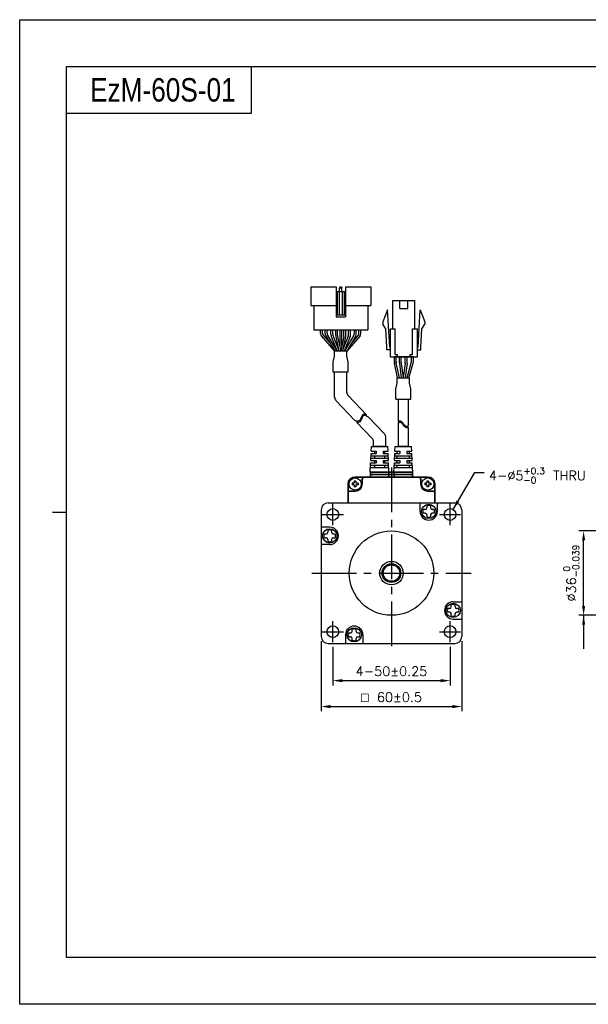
# Model space of a CAD drawing. Header units: millimetres. Extents: x 0 to 594, y 0 to 420.
# Tile 1 of 4: x 0 to 242, y 0 to 420. Entities that reach past the tile are written whole.
import ezdxf

# ---------------------------------------------------------------- set-up
doc = ezdxf.new("R2010")
doc.units = ezdxf.units.MM
doc.header["$PDSIZE"] = -1
doc.linetypes.add('CENTER2', pattern=[28.575, 19.05, -3.175, 3.175, -3.175])
doc.layers.add('DIM', color=3, linetype='Continuous')
doc.styles.add('H', font='txt')
doc.styles.get("Standard").update_dxf_attribs({"font": 'txt.shx', "bigfont": 'whgtxt.shx'})
doc.dimstyles.new('ISO-25', dxfattribs={"dimtxt": 2.5, "dimasz": 2.5, "dimexe": 1.25, "dimexo": 0.625, "dimtad": 1, "dimtxsty": 'Standard', "dimcen": 2.5, "dimadec": 0, "dimazin": 0, "dimtfac": 1, "dimtmove": 0, "dimatfit": 3, "dimfxl": 0, "dimarcsym": 0})

# ---------------------------------------------------------------- blocks, each defined once
blk = doc.blocks.new('*D7')
at = {"color": 8, "lineweight": -2}
for p, q in [((128.56, 154.93), (128.56, 125)), ((188.56, 154.93), (188.56, 125)), ((132.56, 127), (184.56, 127))]:
    blk.add_line(p, q, dxfattribs=at)
at = {"color": 8}
for points in [[(132.56, 127.67), (132.56, 126.33), (128.56, 127)], [(184.56, 127.67), (184.56, 126.33), (188.56, 127)]]:
    blk.add_solid(points, dxfattribs=at)
at = {"layer": 'Defpoints', "color": 0}
for p in [(128.56, 156.93), (188.56, 156.93), (188.56, 127)]:
    blk.add_point(p, dxfattribs=at)
at = {"color": 3, "insert": (158.56, 131), "char_height": 4, "attachment_point": 5}
blk.add_mtext('\\A1;{\\Famgdt;o} 60±0.5', dxfattribs=at)
blk = doc.blocks.new('*D8')
at = {"color": 8, "lineweight": -2}
for p, q in [((133.56, 152.43), (133.56, 136.06)), ((183.56, 152.43), (183.56, 136.06)), ((137.56, 138.06), (179.56, 138.06))]:
    blk.add_line(p, q, dxfattribs=at)
at = {"color": 8}
for points in [[(137.56, 138.73), (137.56, 137.4), (133.56, 138.06)], [(179.56, 138.73), (179.56, 137.4), (183.56, 138.06)]]:
    blk.add_solid(points, dxfattribs=at)
at = {"layer": 'Defpoints', "color": 0}
for p in [(133.56, 154.43), (183.56, 154.43), (183.56, 138.06)]:
    blk.add_point(p, dxfattribs=at)
at = {"color": 3, "insert": (158.56, 142.06), "char_height": 4, "attachment_point": 5}
blk.add_mtext('\\A1;4-50±0.25', dxfattribs=at)
blk = doc.blocks.new('*D10')
at = {"color": 8, "lineweight": -2}
for p, q in [((298.12, 201.93), (238.5, 201.93)), ((240.5, 169.93), (240.5, 197.93)), ((298.12, 165.93), (238.5, 165.93))]:
    blk.add_line(p, q, dxfattribs=at)
at = {"color": 8}
for points in [[(239.83, 197.93), (241.17, 197.93), (240.5, 201.93)], [(239.83, 169.93), (241.17, 169.93), (240.5, 165.93)]]:
    blk.add_solid(points, dxfattribs=at)
at = {"layer": 'Defpoints', "color": 0}
for p in [(240.5, 201.93), (300.12, 201.93), (300.12, 165.93)]:
    blk.add_point(p, dxfattribs=at)
at = {"color": 3, "insert": (235.23, 183.93), "char_height": 4, "attachment_point": 5, "rotation": 90}
blk.add_mtext('\\A1;%%C36{\\H2.800000;\\S 0^ -0.039;}', dxfattribs=at)

msp = doc.modelspace()

# ---------------------------------------------------------------- linework, layer by layer
for p, q in [((98.7642, 400), (98.7642, 380)), ((98.7642, 380), (20, 380)), ((134.9033, 306.0508), (134.9033, 293.2508)), ((134.9033, 304.0508), (138.9033, 304.0508)), ((135.4033, 304.0508), (135.4033, 294.0508)), ((136.3033, 304.0508), (136.3033, 294.0508)), ((136.6033, 306.0508), (136.4033, 305.5508)), ((136.4033, 304.0508), (136.4033, 305.5508)), ((136.4033, 305.5508), (137.4033, 305.5508)), ((136.6033, 306.0508), (137.2033, 306.0508)), ((137.2033, 306.0508), (137.4033, 305.5508)), ((137.4033, 304.0508), (137.4033, 305.5508)), ((137.5033, 304.0508), (137.5033, 294.0508)), ((138.4033, 304.0508), (138.4033, 294.0508)), ((138.9033, 306.0508), (138.9033, 293.2508)), ((138.9033, 306.0508), (149.7033, 306.0508)), ((149.7033, 306.0508), (149.7033, 298.0508)), ((159.0857, 288.1736), (159.0857, 300.1736)), ((162.1357, 296.7736), (162.1357, 300.1736)), ((165.5357, 296.7736), (165.5357, 300.1736)), ((168.5857, 288.1736), (168.5857, 300.1736)), ((124.1033, 298.0508), (134.9033, 298.0508)), ((125.4033, 298.0508), (125.4033, 287.6508)), ((134.9033, 294.0508), (138.9033, 294.0508)), ((138.9033, 298.0508), (149.7033, 298.0508)), ((148.4033, 298.0508), (148.4033, 287.6508)), ((156.8357, 296.1736), (154.8357, 291.1736)), ((157.7857, 280.3736), (156.8357, 296.1736)), ((169.8857, 280.3736), (170.8357, 296.1736)), ((170.8357, 296.1736), (172.8357, 291.1736)), ((134.9033, 293.2508), (138.9033, 293.2508)), ((154.8357, 291.1736), (154.8357, 290.1736)), ((156.1129, 288.2016), (154.8357, 290.1736)), ((171.5586, 288.2016), (172.8357, 290.1736)), ((172.8357, 291.1736), (172.8357, 290.1736)), ((125.4033, 287.6508), (148.4033, 287.6508)), ((130.2626, 287.6508), (143.5626, 287.6508)), ((136.5126, 287.6508), (136.5126, 280.5336)), ((137.3126, 287.6508), (137.3126, 280.5336)), ((156.5879, 280.3016), (156.1129, 288.2016)), ((158.0857, 276.1736), (158.0857, 288.1736)), ((160.0857, 277.1736), (160.0857, 288.1736)), ((167.5857, 277.1736), (167.5857, 288.1736)), ((169.5857, 276.1736), (169.5857, 288.1736)), ((171.0836, 280.3016), (171.5586, 288.2016)), ((156.5857, 279.1736), (156.5857, 280.3736)), ((171.0857, 279.1736), (171.0857, 280.3736)), ((159.7795, 273.894), (159.7795, 276.1736)), ((167.892, 276.1736), (159.7795, 276.1736)), ((161.1167, 267.1736), (159.8203, 273.492)), ((160.5795, 273.9752), (160.5795, 276.1736)), ((161.9334, 267.1736), (160.6203, 273.5732)), ((161.0857, 276.1736), (161.0857, 277.1736)), ((165.1978, 267.1736), (167.0169, 273.6233)), ((166.029, 267.1736), (167.8169, 273.5127)), ((166.5857, 276.1736), (166.5857, 277.1736)), ((167.092, 274.1662), (167.092, 276.1736)), ((167.892, 274.0556), (167.892, 276.1736)), ((134.3033, 258.9542), (134.3033, 269.6663)), ((139.5033, 269.6663), (134.3033, 269.6663)), ((139.5033, 261.033), (139.5033, 269.6663)), ((134.8545, 257.5754), (142.9228, 249.097)), ((140.0545, 259.6542), (147.8563, 251.4559)), ((161.4249, 258.1892), (161.4249, 248.5632)), ((165.7249, 258.1892), (165.7249, 246.7474)), ((143.7335, 248.245), (150.3405, 241.3022)), ((148.7867, 250.4782), (155.5405, 243.381)), ((161.4249, 247.9887), (161.4249, 237.9286)), ((165.7249, 246.1729), (165.7249, 237.9286)), ((150.8916, 237.9286), (150.8916, 239.9235)), ((156.0916, 237.9286), (156.0916, 242.0023)), ((149.9007, 235.9286), (149.9916, 237.9286)), ((149.9007, 235.9286), (151.9916, 235.9286)), ((149.9916, 237.9286), (156.9916, 237.9286)), ((150.8916, 237.9286), (156.1799, 237.9286)), ((153.5355, 237.9286), (151.3416, 237.9286)), ((151.3416, 237.9286), (155.6416, 237.9286)), ((151.3416, 235.9286), (151.3416, 234.9286)), ((151.9916, 235.9286), (151.9916, 234.9286)), ((154.9916, 235.9286), (157.0826, 235.9286)), ((154.9916, 235.9286), (157.0826, 235.9286)), ((154.9916, 235.9286), (154.9916, 234.9286)), ((155.6416, 235.9286), (155.6416, 234.9286)), ((157.0826, 235.9286), (156.9916, 237.9286)), ((160.0278, 235.9286), (160.1187, 237.9286)), ((160.0278, 235.9286), (162.1187, 235.9286)), ((160.1187, 237.9286), (167.1187, 237.9286)), ((161.0187, 234.9286), (161.0187, 235.9286)), ((163.6187, 237.9286), (161.4249, 237.9286)), ((161.4249, 237.9286), (165.7249, 237.9286)), ((162.1187, 235.9286), (162.1187, 234.9286)), ((165.1187, 235.9286), (167.2096, 235.9286)), ((165.1187, 235.9286), (167.2096, 235.9286)), ((165.1187, 235.9286), (165.1187, 234.9286)), ((166.2187, 234.9286), (166.2187, 235.9286)), ((167.2096, 235.9286), (167.1187, 237.9286)), ((149.7189, 231.9286), (149.8553, 234.9286)), ((149.7189, 231.9286), (151.9916, 231.9286)), ((149.7644, 232.9286), (157.2189, 232.9286)), ((149.8098, 233.9286), (157.1735, 233.9286)), ((149.8553, 234.9286), (151.9916, 234.9286)), ((151.3416, 233.9286), (151.3416, 232.9286)), ((151.3416, 231.9286), (151.3416, 230.9286)), ((151.9916, 231.9286), (151.9916, 230.9286)), ((154.9916, 234.9286), (157.128, 234.9286)), ((154.9916, 234.9286), (157.128, 234.9286)), ((154.9916, 231.9286), (157.2644, 231.9286)), ((154.9916, 231.9286), (154.9916, 230.9286)), ((155.6416, 233.9286), (155.6416, 232.9286)), ((155.6416, 231.9286), (155.6416, 230.9286)), ((157.2644, 231.9286), (157.128, 234.9286)), ((159.8459, 231.9286), (159.9823, 234.9286)), ((159.8459, 231.9286), (162.1187, 231.9286)), ((159.8914, 232.9286), (167.3459, 232.9286)), ((159.9368, 233.9286), (167.3005, 233.9286)), ((159.9823, 234.9286), (162.1187, 234.9286)), ((161.0187, 232.9286), (161.0187, 233.9286)), ((161.0187, 230.9286), (161.0187, 231.9286)), ((162.1187, 231.9286), (162.1187, 230.9286)), ((165.1187, 234.9286), (167.255, 234.9286)), ((165.1187, 234.9286), (167.255, 234.9286)), ((165.1187, 231.9286), (167.3914, 231.9286)), ((165.1187, 231.9286), (165.1187, 230.9286)), ((166.2187, 232.9286), (166.2187, 233.9286)), ((166.2187, 230.9286), (166.2187, 231.9286)), ((167.3914, 231.9286), (167.255, 234.9286)), ((149.4916, 226.9286), (149.6735, 230.9286)), ((149.4916, 226.9286), (157.4916, 226.9286)), ((149.5826, 228.9286), (157.4007, 228.9286)), ((149.628, 229.9286), (157.3553, 229.9286)), ((149.6735, 230.9286), (151.9916, 230.9286)), ((151.3416, 229.9286), (151.3416, 228.9286)), ((154.9916, 230.9286), (157.3098, 230.9286)), ((155.6416, 229.9286), (155.6416, 228.9286)), ((157.4916, 226.9286), (157.3098, 230.9286)), ((159.6187, 226.9286), (159.8005, 230.9286)), ((159.6187, 226.9286), (167.6187, 226.9286)), ((159.7096, 228.9286), (167.5278, 228.9286)), ((159.755, 229.9286), (167.4823, 229.9286)), ((159.8005, 230.9286), (162.1187, 230.9286)), ((161.0187, 228.9286), (161.0187, 229.9286)), ((165.1187, 230.9286), (167.4368, 230.9286)), ((166.2187, 228.9286), (166.2187, 229.9286)), ((167.6187, 226.9286), (167.4368, 230.9286)), ((170.7552, 210.2488), (170.7552, 213.9286)), ((172.9552, 211.0488), (172.0866, 211.0488)), ((173.6552, 212.6173), (173.6552, 211.7488)), ((175.2552, 212.6173), (175.2552, 211.7488)), ((176.8237, 211.0488), (175.9552, 211.0488)), ((178.1552, 210.2488), (178.1552, 213.9286)), ((172.9552, 209.4488), (172.0866, 209.4488)), ((173.6552, 208.7488), (173.6552, 207.8803)), ((175.2552, 208.7488), (175.2552, 207.8803)), ((176.8237, 209.4488), (175.9552, 209.4488)), ((132.235, 203.5286), (128.5552, 203.5286)), ((131.435, 202.1972), (131.435, 201.3286)), ((133.035, 202.1972), (133.035, 201.3286)), ((129.8664, 200.6286), (130.735, 200.6286)), ((129.8664, 199.0286), (130.735, 199.0286)), ((131.435, 198.3286), (131.435, 197.4601)), ((133.035, 198.3286), (133.035, 197.4601)), ((133.735, 200.6286), (134.6035, 200.6286)), ((133.735, 199.0286), (134.6035, 199.0286)), ((132.235, 196.1286), (128.5552, 196.1286)), ((160.4916, 187.4286), (156.6187, 187.4286)), ((162.0552, 185.8651), (162.0552, 181.9921)), ((183.3753, 168.8286), (182.5068, 168.8286)), ((184.0753, 169.5286), (184.0753, 170.3972)), ((184.8753, 171.7286), (188.5552, 171.7286)), ((185.6753, 169.5286), (185.6753, 170.3972)), ((187.2439, 168.8286), (186.3753, 168.8286)), ((183.3753, 167.2286), (182.5068, 167.2286)), ((184.0753, 165.6601), (184.0753, 166.5286)), ((184.8753, 164.3286), (188.5552, 164.3286)), ((185.6753, 165.6601), (185.6753, 166.5286)), ((187.2439, 167.2286), (186.3753, 167.2286)), ((141.8552, 159.1084), (141.8552, 159.977)), ((143.4552, 159.1084), (143.4552, 159.977)), ((138.9552, 157.6084), (138.9552, 153.9286)), ((140.2866, 158.4084), (141.1552, 158.4084)), ((140.2866, 156.8084), (141.1552, 156.8084)), ((141.8552, 155.2399), (141.8552, 156.1084)), ((143.4552, 155.2399), (143.4552, 156.1084)), ((144.1552, 158.4084), (145.0237, 158.4084)), ((144.1552, 156.8084), (145.0237, 156.8084)), ((146.3552, 157.6084), (146.3552, 153.9286))]:
    msp.add_line(p, q)
at = {"color": 0}
for p, q in [((124.1033, 306.0508), (124.1033, 298.0508)), ((124.1033, 306.0508), (134.9033, 306.0508)), ((128.3248, 286.1052), (128.3248, 287.6508)), ((129.1248, 286.3222), (129.1248, 287.6508)), ((130.2626, 286.1774), (130.2626, 287.6508)), ((131.0626, 286.3944), (131.0626, 287.6508)), ((132.7441, 285.6568), (132.7441, 287.6508)), ((133.5441, 285.811), (133.5441, 287.6508)), ((134.7626, 285.2698), (134.7626, 287.6508)), ((135.5626, 285.3146), (135.5626, 287.6508)), ((138.2626, 285.3146), (138.2626, 287.6508)), ((139.0626, 285.2707), (139.0626, 287.6508)), ((140.2626, 285.811), (140.2626, 287.6508)), ((141.0626, 285.6568), (141.0626, 287.6508)), ((142.7626, 286.3944), (142.7626, 287.6508)), ((143.5626, 286.1774), (143.5626, 287.6508)), ((144.6819, 286.3222), (144.6819, 287.6508)), ((145.4819, 286.1052), (145.4819, 287.6508)), ((130.5368, 285.1666), (134.3533, 278.6508)), ((131.3368, 285.3836), (135.2804, 278.6508)), ((132.8874, 284.9134), (135.3948, 278.6508)), ((133.6874, 285.0676), (136.2565, 278.6508)), ((140.1193, 285.0676), (137.5502, 278.6508)), ((140.9193, 284.9134), (138.4119, 278.6508)), ((142.4884, 285.3836), (138.5448, 278.6508)), ((143.2884, 285.1666), (139.4719, 278.6508)), ((139.5032, 278.6508), (134.3039, 278.6508)), ((134.3039, 276.4021), (134.3039, 278.6508)), ((139.5032, 276.4021), (139.5032, 278.6508)), ((133.6835, 274.0761), (134.3039, 276.4021)), ((133.6835, 269.6663), (133.6835, 274.0761)), ((140.1232, 274.0775), (139.5032, 276.4021)), ((140.1232, 269.6663), (140.1232, 274.0775)), ((161.9156, 273.5791), (161.9156, 276.1736)), ((161.933, 273.3156), (162.7495, 267.1736)), ((162.7156, 273.6321), (162.7156, 276.1736)), ((162.733, 273.3685), (163.5565, 267.1736)), ((164.3982, 273.3685), (163.5747, 267.1736)), ((165.1982, 273.3156), (164.3817, 267.1736)), ((164.4156, 273.6321), (164.4156, 276.1736)), ((165.2156, 273.5791), (165.2156, 276.1736)), ((140.1232, 269.6663), (133.6835, 269.6663)), ((160.355, 262.6004), (160.975, 264.9249)), ((160.975, 267.1736), (166.1743, 267.1736)), ((160.975, 264.9249), (160.975, 267.1736)), ((166.1743, 264.9249), (166.1743, 267.1736)), ((166.7947, 262.599), (166.1743, 264.9249)), ((160.355, 258.1892), (160.355, 262.6004)), ((166.7947, 258.1892), (166.7947, 262.599)), ((160.355, 258.1892), (166.7947, 258.1892)), ((143.566, 248.8049), (142.9228, 249.097)), ((143.9062, 248.7158), (143.566, 248.8049)), ((144.0549, 248.1609), (143.7147, 248.25)), ((144.2342, 248.7107), (143.9062, 248.7158)), ((144.3829, 248.1558), (144.0549, 248.1609)), ((144.5822, 248.8265), (144.2342, 248.7107)), ((144.7309, 248.2716), (144.3829, 248.1558)), ((144.8937, 249.0565), (144.5822, 248.8265)), ((145.0424, 248.5016), (144.7309, 248.2716)), ((145.1695, 249.3756), (144.8937, 249.0565)), ((145.3182, 248.8207), (145.0424, 248.5016)), ((145.4112, 249.7589), (145.1695, 249.3756)), ((145.5599, 249.204), (145.3182, 248.8207)), ((145.6188, 250.1812), (145.4112, 249.7589)), ((145.7675, 249.6263), (145.5599, 249.204)), ((145.7727, 250.5508), (145.6188, 250.1812)), ((145.9214, 249.9959), (145.7675, 249.6263)), ((145.9195, 250.9069), (145.7727, 250.5508)), ((146.077, 251.2261), (145.9195, 250.9069)), ((146.0682, 250.352), (145.9214, 249.9959)), ((146.2257, 250.6712), (146.0682, 250.352)), ((146.262, 251.4849), (146.077, 251.2261)), ((146.4107, 250.93), (146.2257, 250.6712)), ((146.4914, 251.6597), (146.262, 251.4849)), ((146.64, 251.1048), (146.4107, 250.93)), ((146.8698, 251.7376), (146.4914, 251.6597)), ((147.0185, 251.1827), (146.64, 251.1048)), ((147.3111, 251.6718), (146.8698, 251.7376)), ((147.4597, 251.1169), (147.0185, 251.1827)), ((147.8361, 251.4771), (147.3111, 251.6718)), ((147.9244, 250.9446), (147.4597, 251.1169)), ((147.8563, 251.4559), (147.7757, 251.4995)), ((148.7867, 250.4782), (147.9244, 250.9446)), ((161.4249, 248.5632), (161.5543, 248.655)), ((161.4249, 247.9887), (161.5543, 248.0805)), ((161.5543, 248.655), (161.9635, 248.8328)), ((161.5543, 248.0805), (161.9635, 248.2584)), ((161.9635, 248.8328), (162.3492, 248.8555)), ((161.9635, 248.2584), (162.3492, 248.281)), ((162.3492, 248.8555), (162.6159, 248.746)), ((162.3492, 248.281), (162.6159, 248.1715)), ((162.6159, 248.746), (162.8617, 248.5439)), ((162.6159, 248.1715), (162.8617, 247.9694)), ((162.8617, 248.5439), (163.0964, 248.2763)), ((162.8617, 247.9694), (163.0964, 247.7018)), ((163.0964, 248.2763), (163.3304, 247.9704)), ((163.3304, 247.9704), (163.5747, 247.6532)), ((163.0964, 247.7018), (163.3304, 247.3959)), ((163.3304, 247.3959), (163.5747, 247.0787)), ((163.5747, 247.6532), (163.8845, 247.2991)), ((163.5747, 247.0787), (163.8845, 246.7246)), ((163.8845, 247.2991), (164.2172, 246.9913)), ((163.8845, 246.7246), (164.2172, 246.4169)), ((164.2172, 246.9913), (164.5662, 246.7545)), ((164.2172, 246.4169), (164.5662, 246.18)), ((164.5662, 246.7545), (164.9266, 246.613)), ((164.5662, 246.18), (164.9266, 246.0385)), ((164.9266, 246.613), (165.2927, 246.5912)), ((164.9266, 246.0385), (165.2927, 246.0167)), ((165.2927, 246.5912), (165.6082, 246.681)), ((165.2927, 246.0167), (165.6082, 246.1065)), ((165.6082, 246.681), (165.7249, 246.7474)), ((165.6082, 246.1065), (165.7249, 246.1729))]:
    msp.add_line(p, q, dxfattribs=at)
at = {"lineweight": 35}
for p, q in [((155.6416, 237.9286), (153.5355, 237.9286)), ((165.7249, 237.9286), (163.6187, 237.9286)), ((157.4281, 226.9286), (149.5552, 226.9286)), ((149.5552, 225.9286), (149.5552, 226.9286)), ((157.4281, 225.9286), (157.4281, 226.9286)), ((157.4281, 226.9286), (159.6822, 226.9286)), ((159.6822, 225.9286), (159.6822, 226.9286)), ((167.5552, 226.9286), (159.6822, 226.9286)), ((167.5552, 225.9286), (167.5552, 226.9286)), ((147.0552, 224.9286), (143.0552, 224.9286)), ((146.0552, 223.9286), (146.0552, 221.9286)), ((170.0552, 224.9286), (147.0552, 224.9286)), ((149.5552, 224.9286), (149.5552, 225.9286)), ((149.5552, 225.9286), (157.4281, 225.9286)), ((159.6822, 225.9286), (157.4281, 225.9286)), ((157.4281, 224.9286), (157.4281, 225.9286)), ((159.6822, 225.9286), (167.5552, 225.9286)), ((159.6822, 224.9286), (159.6822, 225.9286)), ((167.5552, 224.9286), (167.5552, 225.9286)), ((174.0552, 224.9286), (170.0552, 224.9286)), ((171.0552, 221.9286), (171.0552, 223.9286)), ((140.0552, 221.9286), (140.0552, 217.9286)), ((143.0552, 218.9286), (141.0552, 218.9286)), ((176.0552, 218.9286), (174.0552, 218.9286)), ((177.0552, 217.9286), (177.0552, 221.9286)), ((140.0552, 217.9286), (140.0552, 213.9286)), ((177.0552, 213.9286), (177.0552, 217.9286))]:
    msp.add_line(p, q, dxfattribs=at)
at = {"color": 1, "linetype": 'CENTER2'}
for p, q in [((158.5552, 228.9286), (158.5552, 149.9286)), ((133.5552, 204.4286), (133.5552, 213.4286)), ((183.5552, 204.4286), (183.5552, 213.4286)), ((129.0552, 208.9286), (138.0552, 208.9286)), ((179.0552, 208.9286), (188.0552, 208.9286)), ((124.5552, 183.9286), (192.5552, 183.9286)), ((133.5552, 154.4286), (133.5552, 163.4286)), ((183.5552, 154.4286), (183.5552, 163.4286)), ((129.0552, 158.9286), (138.0552, 158.9286)), ((179.0552, 158.9286), (188.0552, 158.9286))]:
    msp.add_line(p, q, dxfattribs=at)
at = {"linetype": 'Continuous'}
for p, q in [((143.4052, 223.1786), (142.7051, 223.1786)), ((142.7051, 223.1786), (142.7051, 222.4286)), ((143.4052, 223.1786), (143.4052, 222.4286)), ((174.4052, 223.1786), (173.7051, 223.1786)), ((173.7051, 223.1786), (173.7051, 222.4286)), ((174.4052, 223.1786), (174.4052, 222.4286)), ((141.8052, 222.2786), (141.8052, 221.5786)), ((142.5552, 222.2786), (141.8052, 222.2786)), ((142.5552, 221.5786), (141.8052, 221.5786)), ((142.7051, 221.4286), (142.7051, 220.6786)), ((143.4052, 220.6786), (142.7051, 220.6786)), ((143.4052, 221.4286), (143.4052, 220.6786)), ((144.3052, 222.2786), (143.5552, 222.2786)), ((144.3052, 221.5786), (143.5552, 221.5786)), ((144.3052, 222.2786), (144.3052, 221.5786)), ((172.8052, 222.2786), (172.8052, 221.5786)), ((173.5552, 222.2786), (172.8052, 222.2786)), ((173.5552, 221.5786), (172.8052, 221.5786)), ((173.7051, 221.4286), (173.7051, 220.6786)), ((174.4052, 220.6786), (173.7051, 220.6786)), ((174.4052, 221.4286), (174.4052, 220.6786)), ((175.3052, 222.2786), (174.5552, 222.2786)), ((175.3052, 221.5786), (174.5552, 221.5786)), ((175.3052, 222.2786), (175.3052, 221.5786))]:
    msp.add_line(p, q, dxfattribs=at)
at = {"color": 4}
msp.add_line((14, 210), (20, 210), dxfattribs=at)
at = {"ltscale": 0.3}
for p, q in [((128.5552, 210.9286), (128.5552, 156.9286)), ((131.5552, 213.9286), (185.5552, 213.9286)), ((188.5552, 210.9286), (188.5552, 156.9286)), ((131.5552, 153.9286), (185.5552, 153.9286))]:
    msp.add_line(p, q, dxfattribs=at)
at = {"color": 6}
msp.add_lwpolyline([(0, 420), (594, 420), (594, 0), (0, 0)], close=True, dxfattribs=at)
at = {"color": 4}
msp.add_lwpolyline([(20, 400), (574, 400), (574, 20), (20, 20)], close=True, dxfattribs=at)
for points in [[(159.0857, 300.1736), (168.5857, 300.1736)], [(162.1357, 296.7736), (165.5357, 296.7736)], [(158.0857, 288.1736), (160.0857, 288.1736)], [(167.5857, 288.1736), (169.5857, 288.1736)], [(158.0857, 279.1736), (156.5857, 279.1736)], [(158.0857, 279.1736), (156.5857, 279.1736)], [(158.0857, 280.3736), (157.7857, 280.3736)], [(169.5857, 280.3736), (169.8857, 280.3736)], [(169.5857, 279.1736), (171.0857, 279.1736)], [(169.5857, 279.1736), (171.0857, 279.1736)], [(158.0857, 276.1736), (169.5857, 276.1736)], [(160.0857, 277.1736), (161.0857, 277.1736)], [(166.5857, 277.1736), (167.5857, 277.1736)]]:
    msp.add_lwpolyline(points)
for centre, radius in [((143.0552, 221.9286), 2.6), ((174.0552, 221.9286), 2.6), ((133.5552, 208.9286), 2.5), ((174.4552, 210.2488), 3.0521), ((183.5552, 208.9286), 2.5), ((132.235, 199.8286), 3.0521), ((158.5552, 183.9286), 18), ((158.5552, 183.9286), 5), ((158.5552, 183.9286), 4), ((158.5552, 183.9286), 3.5), ((184.8753, 168.0286), 3.0521), ((133.5552, 158.9286), 2.5), ((142.6552, 157.6084), 3.0521), ((183.5552, 158.9286), 2.5)]:
    msp.add_circle(centre, radius)
at = {"color": 0}
for centre, start, end in [((130.3248, 286.1052), 180, 210.358277), ((131.1248, 286.3222), 180, 203.791628), ((132.2626, 286.1774), 180, 210.358277), ((133.0626, 286.3944), 180, 210.358277), ((134.7441, 285.6568), 180.000001, 201.819992), ((135.5441, 285.811), 180.000001, 201.819992), ((138.2626, 285.811), 338.180009, 0), ((139.0626, 285.6568), 338.180009, 0), ((140.7626, 286.3944), 329.641723, 0), ((141.5626, 286.1774), 329.641723, 0), ((142.6819, 286.3222), 336.208372, 0), ((143.4819, 286.1052), 329.641723, 0), ((163.9156, 273.5791), 180, 187.571875), ((164.7156, 273.6321), 180, 187.571875), ((162.4156, 273.6321), 352.428125, 0), ((163.2156, 273.5791), 352.428125, 0)]:
    msp.add_arc(centre, 2, start, end, dxfattribs=at)
for centre, radius, start, end in [((136.7626, 285.2698), 2, 180, 192.18873), ((137.5626, 285.3146), 2, 180, 191.729285), ((136.2626, 285.3146), 2, 348.270715, 0), ((137.0626, 285.2707), 2, 347.756403, 0), ((161.7795, 273.894), 2, 180, 191.595436), ((162.5795, 273.9752), 2, 180, 191.595436), ((165.092, 274.1662), 2, 344.249037, 0), ((165.892, 274.0556), 2, 344.249037, 0), ((141.5033, 261.033), 2, 180, 223.580034), ((136.3033, 258.9542), 2, 180, 223.580034), ((148.8916, 239.9235), 2, 0, 43.580034), ((154.0916, 242.0023), 2, 0, 43.580034), ((174.4552, 210.2488), 3.7, 180, 0), ((174.4552, 210.2488), 2.5, 161.337032, 198.662882), ((172.9552, 211.7488), 0.7, 270, 0), ((174.4552, 210.2488), 2.5, 71.337147, 108.662997), ((175.9552, 211.7488), 0.7, 180, 270), ((174.4552, 210.2488), 2.5, 341.337118, 18.662968), ((172.9552, 208.7488), 0.7, 0, 90), ((174.4552, 210.2488), 2.5, 251.337003, 288.662853), ((175.9552, 208.7488), 0.7, 90, 180), ((132.235, 199.8286), 2.5, 71.337118, 108.662968), ((132.235, 199.8286), 3.7, 270, 90), ((132.235, 199.8286), 2.5, 161.337147, 198.662997), ((130.735, 201.3286), 0.7, 270, 0), ((130.735, 198.3286), 0.7, 0, 90), ((132.235, 199.8286), 2.5, 251.337032, 288.662882), ((133.735, 201.3286), 0.7, 180, 270), ((133.735, 198.3286), 0.7, 90, 180), ((132.235, 199.8286), 2.5, 341.337003, 18.662853), ((184.8753, 168.0286), 3.7, 90, 270), ((184.8753, 168.0286), 2.5, 161.337003, 198.662853), ((183.3753, 169.5286), 0.7, 270, 0), ((184.8753, 168.0286), 2.5, 71.337032, 108.662882), ((186.3753, 169.5286), 0.7, 180, 270), ((184.8753, 168.0286), 2.5, 341.337147, 18.662997), ((183.3753, 166.5286), 0.7, 0, 90), ((184.8753, 168.0286), 2.5, 251.337118, 288.662968), ((186.3753, 166.5286), 0.7, 90, 180), ((142.6552, 157.6084), 3.7, 0, 180), ((142.6552, 157.6084), 2.5, 71.337003, 108.662853), ((142.6552, 157.6084), 2.5, 161.337118, 198.662968), ((141.1552, 159.1084), 0.7, 270, 0), ((141.1552, 156.1084), 0.7, 0, 90), ((144.1552, 159.1084), 0.7, 180, 270), ((144.1552, 156.1084), 0.7, 90, 180), ((142.6552, 157.6084), 2.5, 341.337032, 18.662882), ((142.6552, 157.6084), 2.5, 251.337147, 288.662997)]:
    msp.add_arc(centre, radius, start, end)
at = {"lineweight": 35}
for centre, radius, start, end in [((143.0552, 221.9286), 3, 90, 180), ((147.0552, 223.9286), 1, 90, 180), ((170.0552, 223.9286), 1, 0, 90), ((174.0552, 221.9286), 3, 0, 90), ((141.0552, 217.9286), 1, 90, 180), ((143.0552, 221.9286), 3, 270, 0), ((174.0552, 221.9286), 3, 180, 270), ((176.0552, 217.9286), 1, 0, 90)]:
    msp.add_arc(centre, radius, start, end, dxfattribs=at)
at = {"linetype": 'Continuous'}
for centre, start, end in [((142.5552, 222.4286), 269.999999, 0.000009), ((142.5552, 221.4286), 359.999995, 89.999997), ((143.5552, 222.4286), 180, 270.000003), ((143.5552, 221.4286), 89.999997, 180), ((173.5552, 222.4286), 269.999999, 0.000009), ((173.5552, 221.4286), 359.999995, 89.999997), ((174.5552, 222.4286), 180, 270.000003), ((174.5552, 221.4286), 89.999997, 180)]:
    msp.add_arc(centre, 0.15, start, end, dxfattribs=at)
at = {"ltscale": 0.3}
for centre, start, end in [((131.5552, 210.9286), 90, 180), ((185.5552, 210.9286), 0, 90), ((131.5552, 156.9286), 180, 270), ((185.5552, 156.9286), 270, 0)]:
    msp.add_arc(centre, 3, start, end, dxfattribs=at)
at = {"layer": 'DIM', "color": 0}
for p, q in [((128.599, 285.0944), (134.3039, 278.6508)), ((129.2947, 285.5154), (132.3612, 282.0518)), ((134.8077, 284.8475), (136.0169, 279.2492)), ((135.6044, 284.908), (136.9035, 278.6508)), ((138.2208, 284.908), (136.9217, 278.6508)), ((139.0171, 284.8466), (137.8175, 279.3184)), ((145.2077, 285.0944), (139.5028, 278.6508)), ((144.512, 285.5154), (141.4455, 282.0518))]:
    msp.add_line(p, q, dxfattribs=at)

# ---------------------------------------------------------------- texts
at = {"insert": (30, 390), "char_height": 10, "attachment_point": 4, "style": 'H'}
msp.add_mtext_dynamic_manual_height_columns('{\\fArial|b0|i0|c0|p34;\\W0.8;EzM-60S-01}', width=125.985451, gutter_width=12.5, heights=[0], dxfattribs=at)
at = {"color": 3, "insert": (200.1043, 228.895), "char_height": 4, "attachment_point": 1}
msp.add_mtext('\\A1;4-%%C5{\\H0.7x;\\S+0.3^ -0;} THRU', dxfattribs=at)

# ---------------------------------------------------------------- dimensions: what is measured, and where the dimension line sits
dim = msp.add_linear_dim(base=(240.5, 201.9286), p1=(300.1201, 165.9286), p2=(300.1201, 201.9286), angle=90, text='%%C<>', dimstyle='ISO-25', override={"dimscale": 2, "dimtxt": 2, "dimasz": 2, "dimexe": 1, "dimexo": 1, "dimgap": 1, "dimdec": 3, "dimzin": 9, "dimdsep": 46, "dimcen": 0, "dimclrd": 8, "dimclre": 8, "dimclrt": 3, "dimadec": 3, "dimazin": 2, "dimtol": 1, "dimtm": 0.039, "dimtfac": 0.7, "dimtdec": 3, "dimfxl": 0.6, "dimtolj": 1, "dimtzin": 9, "dimarcsym": 1})
dim.commit()
dim.dimension.update_dxf_attribs({"geometry": '*D10', "text_midpoint": (235.2333, 183.9286)})
for base, p1, p2, text, override, picture, middle in [((188.5552, 127.0009), (128.5552, 156.9286), (188.5552, 156.9286), '{\\Famgdt;o} <>', {"dimscale": 2, "dimtxt": 2, "dimasz": 2, "dimexe": 1, "dimexo": 1, "dimgap": 1, "dimdec": 3, "dimzin": 9, "dimdsep": 46, "dimcen": 0, "dimclrd": 8, "dimclre": 8, "dimclrt": 3, "dimadec": 3, "dimazin": 2, "dimtol": 1, "dimtp": 0.5, "dimtm": 0.5, "dimtdec": 3, "dimfxl": 0.6, "dimtolj": 1, "dimtzin": 9, "dimarcsym": 1}, '*D7', (158.5552, 131.0009)), ((183.5552, 138.0646), (133.5552, 154.4286), (183.5552, 154.4286), '4-<>', {"dimscale": 2, "dimtxt": 2, "dimasz": 2, "dimexe": 1, "dimexo": 1, "dimgap": 1, "dimdec": 3, "dimzin": 9, "dimdsep": 46, "dimcen": 0, "dimclrd": 8, "dimclre": 8, "dimclrt": 3, "dimadec": 3, "dimazin": 2, "dimtol": 1, "dimtp": 0.25, "dimtm": 0.25, "dimtdec": 3, "dimfxl": 0.6, "dimtolj": 1, "dimtzin": 9, "dimarcsym": 1}, '*D8', (158.5552, 142.0646))]:
    dim = msp.add_linear_dim(base=base, p1=p1, p2=p2, text=text, dimstyle='ISO-25', override=override)
    dim.commit()
    dim.dimension.update_dxf_attribs({"geometry": picture, "text_midpoint": middle})

# ---------------------------------------------------------------- leaders
at = {"annotation_type": 0, "has_hookline": 1, "hookline_direction": 0, "text_width": 42.1167}
msp.add_leader([(184.821, 211.0845), (194.1043, 226.895), (198.1043, 226.895)], dimstyle='ISO-25', override={"dimscale": 2, "dimtxt": 2, "dimasz": 2, "dimexe": 1, "dimexo": 1, "dimgap": 1, "dimtad": 0, "dimdec": 3, "dimzin": 9, "dimdsep": 46, "dimcen": 0, "dimclrd": 8, "dimclre": 8, "dimclrt": 3, "dimadec": 3, "dimazin": 2, "dimtdec": 3, "dimfxl": 0.6, "dimtolj": 1, "dimtzin": 1, "dimarcsym": 1}, dxfattribs=at)
msp.add_leader([(240.5, 165.9286), (240.5, 151.5633)], dimstyle='ISO-25', override={"dimscale": 2, "dimtxt": 2, "dimasz": 2, "dimexe": 1, "dimexo": 1, "dimgap": 1, "dimtad": 0, "dimdec": 3, "dimzin": 9, "dimdsep": 46, "dimcen": 0, "dimclrd": 8, "dimclre": 8, "dimclrt": 3, "dimadec": 3, "dimazin": 2, "dimtdec": 3, "dimfxl": 0.6, "dimtolj": 1, "dimtzin": 1, "dimarcsym": 1})

doc.saveas('drawing.dxf')
